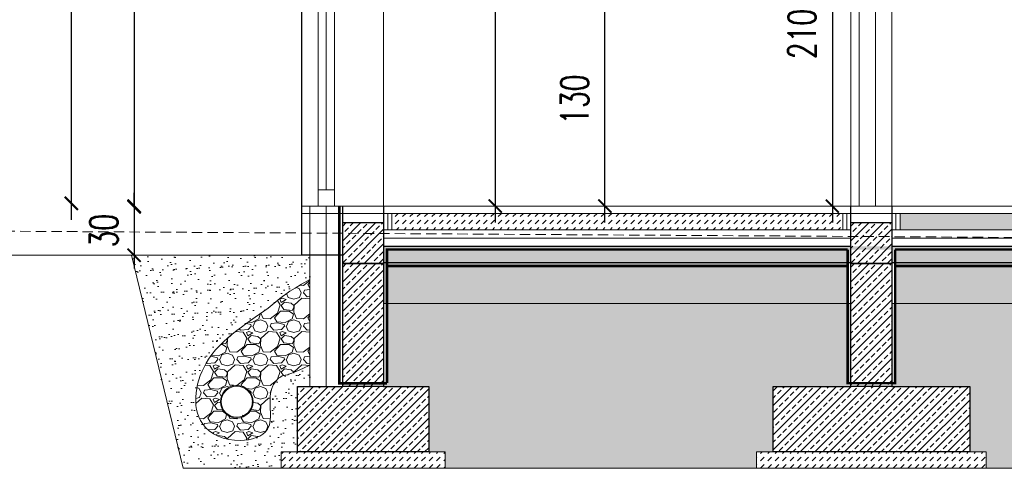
# Model space of a CAD drawing. Header units: millimetres. Extents: x -115268 to 140687, y -37779 to 24471.
# Tile 43 of 256: x 44942 to 45543, y -12429 to -12156. Entities that reach past the tile are written whole.
import ezdxf
from ezdxf import colors
from ezdxf.entities.mleader import LeaderData, LeaderLine
from ezdxf.math import Vec2, Vec3

# ---------------------------------------------------------------- set-up
doc = ezdxf.new("R2010")
doc.units = ezdxf.units.MM
doc.header["$PDMODE"] = 2
doc.header["$PDSIZE"] = 1
doc.linetypes.add('DASHED', pattern=[19.05, 12.7, -6.35])
doc.layers.get('0').update_dxf_attribs({"lineweight": 9})
for name, color, linetype, lineweight in [('A stolarka', 4, 'Continuous', 9), ('A_CIENKA', 7, 'Continuous', 9), ('A_HATCH', 8, 'Continuous', 9), ('A_IZOLACJA', 8, 'ZIGZAG', 9), ('A_KONSTRUKCJA', 3, 'Continuous', 25), ('A_PRZERYW', 8, 'DASHED', 9), ('A_WIDOK', 253, 'Continuous', 9)]:
    doc.layers.add(name, color=color, linetype=linetype, lineweight=lineweight)
doc.layers.add('A_WYMIAR', color=253, linetype='Continuous', lineweight=5, transparency=0.2)
doc.styles.add('romans 1-100', font='romans.shx', dxfattribs={"width": 0.7, "height": 17})
doc.linetypes.add('ZIGZAG', pattern='A,0.00254,-5.08,[131,ltypeshp.shx,S=5.08,R=0,X=-5.08,Y=0],-10.16,[131,ltypeshp.shx,S=5.08,R=180,X=5.08,Y=0],-5.08', length=20.32254)
doc.dimstyles.new('___SKALA_1_100', dxfattribs={"dimscale": 10, "dimtxt": 17, "dimasz": 0.8, "dimexe": 2, "dimexo": 2, "dimgap": 1, "dimtad": 1, "dimdec": 4, "dimrnd": 0.5, "dimdsep": 46, "dimtxsty": 'romans 1-100', "dimblk": 'ARCHTICK', "dimcen": 0.1, "dimdle": 1, "dimse1": 1, "dimse2": 1, "dimadec": 0, "dimazin": 0, "dimtfac": 1, "dimtdec": 4, "dimtix": 1, "dimtmove": 0, "dimatfit": 3, "dimldrblk": 'ARCHTICK', "dimfxl": 6, "dimfxlon": 1, "dimtolj": 1, "dimarcsym": 0})
pattern_1 = [(45, (94.7944, -8.652), (0, 4.49012806), [3.175, -3.175])]
pattern_2 = [(82.5, (94.794, -8.652), (-7.147627, 6.6950698), [0, -7.7216, 0, -8.636, 0, -8.255]), (52.5, (94.794, -8.652), (-3.7802186, 16.494657), [0, -4.1656, 0, -6.9596, 0, -2.667]), (12.5, (90.376, -13.07), (11.1659965, 11.2066462), [0, -2.54, 0, -9.144, 0, -11.938]), (2.5, (90.376, -13.07), (7.645622, 13.9510156), [0, -1.27, 0, -5.9944, 0, -6.858])]

# ---------------------------------------------------------------- blocks, each defined once
blk = doc.blocks.new('_ArchTick')
at = {"color": 0, "linetype": 'ByBlock', "const_width": 0.15}
blk.add_lwpolyline([(-0.5, -0.5), (0.5, 0.5)], dxfattribs=at)
blk = doc.blocks.new('*D2067')
at = {"layer": 'A_WIDOK', "color": 0, "lineweight": -2, "transparency": 16777216}
blk.add_line((44973.63, -11625.59), (44973.63, -12277.58), dxfattribs=at)
at = {"layer": 'Defpoints', "color": 0, "transparency": 16777216}
for p in [(45255.03, -11635.59), (44973.63, -12267.58), (45255.03, -12267.58)]:
    blk.add_point(p, dxfattribs=at)
at = {"layer": 'A_WIDOK', "color": 0, "lineweight": -2, "transparency": 16777216, "xscale": 8, "yscale": 8, "zscale": 8}
for p, rotation in [((44973.63, -11635.59), 90), ((44973.63, -12267.58), 270)]:
    blk.add_blockref('_ArchTick', p, dxfattribs=dict(at, rotation=rotation))
at = {"layer": 'A_WIDOK', "color": 0, "transparency": 16777216, "insert": (44955.13, -11951.59), "char_height": 17, "attachment_point": 5, "rotation": 90, "style": 'romans 1-100'}
blk.add_mtext('\\A1;632', dxfattribs=at)
blk = doc.blocks.new('*D2068')
at = {"layer": 'A_WIDOK', "color": 0, "lineweight": -2, "transparency": 16777216}
blk.add_line((45011.97, -11809.78), (45011.97, -12279.77), dxfattribs=at)
at = {"layer": 'Defpoints', "color": 0, "transparency": 16777216}
for p in [(45309.17, -11819.78), (45011.97, -12269.77), (45261.54, -12269.77)]:
    blk.add_point(p, dxfattribs=at)
at = {"layer": 'A_WIDOK', "color": 0, "lineweight": -2, "transparency": 16777216, "xscale": 8, "yscale": 8, "zscale": 8}
for p, rotation in [((45011.97, -11819.78), 90), ((45011.97, -12269.77), 270)]:
    blk.add_blockref('_ArchTick', p, dxfattribs=dict(at, rotation=rotation))
at = {"layer": 'A_WIDOK', "color": 0, "transparency": 16777216, "insert": (44993.47, -12044.77), "char_height": 17, "attachment_point": 5, "rotation": 90, "style": 'romans 1-100'}
blk.add_mtext('\\A1;450', dxfattribs=at)
blk = doc.blocks.new('_Dot')
at = {"color": 0, "linetype": 'ByBlock', "lineweight": -2}
blk.add_line((-0.5, 0), (-1, 0), dxfattribs=at)
at = {"color": 0, "linetype": 'ByBlock', "const_width": 0.5}
blk.add_lwpolyline([(-0.25, 0, 1), (0.25, 0, 1)], format="xyb", close=True, dxfattribs=at)
blk = doc.blocks.new('*D2036')
at = {"layer": 'A_WYMIAR', "color": 0, "lineweight": -2, "transparency": 16777216}
blk.add_line((45437.87, -12049.27), (45437.87, -12279.27), dxfattribs=at)
at = {"layer": 'Defpoints', "color": 0, "transparency": 16777216}
for p in [(45454.17, -12059.27), (45437.87, -12269.27), (45454.17, -12269.27)]:
    blk.add_point(p, dxfattribs=at)
at = {"layer": 'A_WYMIAR', "color": 0, "lineweight": -2, "transparency": 16777216, "xscale": 8, "yscale": 8, "zscale": 8}
for p, rotation in [((45437.87, -12059.27), 90), ((45437.87, -12269.27), 270)]:
    blk.add_blockref('_ArchTick', p, dxfattribs=dict(at, rotation=rotation))
at = {"layer": 'A_WYMIAR', "color": 0, "transparency": 16777216, "insert": (45419.37, -12164.27), "char_height": 17, "attachment_point": 5, "rotation": 90, "style": 'romans 1-100'}
blk.add_mtext('\\A1;210', dxfattribs=at)
blk = doc.blocks.new('*D2039')
at = {"layer": 'A_WYMIAR', "color": 0, "lineweight": -2, "transparency": 16777216}
blk.add_line((45299.17, -12279.27), (45299.17, -12129.27), dxfattribs=at)
at = {"layer": 'Defpoints', "color": 0, "transparency": 16777216}
for p in [(45299.17, -12139.27), (45318.94, -12139.27), (45318.94, -12269.27)]:
    blk.add_point(p, dxfattribs=at)
at = {"layer": 'A_WYMIAR', "color": 0, "lineweight": -2, "transparency": 16777216, "xscale": 8, "yscale": 8, "zscale": 8}
for p, rotation in [((45299.17, -12139.27), 90), ((45299.17, -12269.27), 270)]:
    blk.add_blockref('_ArchTick', p, dxfattribs=dict(at, rotation=rotation))
at = {"layer": 'A_WYMIAR', "color": 0, "transparency": 16777216, "insert": (45280.67, -12204.27), "char_height": 17, "attachment_point": 5, "rotation": 90, "style": 'romans 1-100'}
blk.add_mtext('\\A1;130', dxfattribs=at)
blk = doc.blocks.new('*D2047')
at = {"layer": 'A_WYMIAR', "color": 0, "lineweight": -2, "transparency": 16777216}
for p, q in [((45011.97, -12269.27), (45011.97, -12261.27)), ((45011.97, -12269.27), (45011.97, -12299.27)), ((45011.97, -12299.27), (45011.97, -12307.27))]:
    blk.add_line(p, q, dxfattribs=at)
at = {"layer": 'Defpoints', "color": 0, "transparency": 16777216}
for p in [(45114.17, -12269.27), (45011.97, -12299.27), (45114.17, -12299.27)]:
    blk.add_point(p, dxfattribs=at)
at = {"layer": 'A_WYMIAR', "color": 0, "lineweight": -2, "transparency": 16777216, "xscale": 8, "yscale": 8, "zscale": 8}
for p, rotation in [((45011.97, -12269.27), 270), ((45011.97, -12299.27), 90)]:
    blk.add_blockref('_ArchTick', p, dxfattribs=dict(at, rotation=rotation))
at = {"layer": 'A_WYMIAR', "color": 0, "transparency": 16777216, "insert": (44993.47, -12284.27), "char_height": 17, "attachment_point": 5, "rotation": 90, "style": 'romans 1-100'}
blk.add_mtext('\\A1;30', dxfattribs=at)
blk = doc.blocks.new('*D2062')
at = {"layer": 'A_WYMIAR', "color": 0, "lineweight": -2, "ltscale": 0.5, "transparency": 16777216}
blk.add_line((45232.19, -11818.78), (45232.19, -12279.27), dxfattribs=at)
at = {"layer": 'Defpoints', "color": 0, "ltscale": 0.5, "transparency": 16777216}
for p in [(45309.17, -11828.78), (45232.19, -12269.27), (45309.17, -12269.27)]:
    blk.add_point(p, dxfattribs=at)
at = {"layer": 'A_WYMIAR', "color": 0, "lineweight": -2, "ltscale": 0.5, "transparency": 16777216, "xscale": 8, "yscale": 8, "zscale": 8}
for p, rotation in [((45232.19, -11828.78), 90), ((45232.19, -12269.27), 270)]:
    blk.add_blockref('_ArchTick', p, dxfattribs=dict(at, rotation=rotation))
at = {"layer": 'A_WYMIAR', "color": 0, "ltscale": 0.5, "transparency": 16777216, "insert": (45213.69, -12049.02), "char_height": 17, "attachment_point": 5, "rotation": 90, "style": 'romans 1-100'}
blk.add_mtext('\\A1;440.5', dxfattribs=at)

msp = doc.modelspace()

# ---------------------------------------------------------------- hatches: boundary and pattern name
at = {"layer": 'A_CIENKA', "true_color": 0x636466}
h = msp.add_hatch(dxfattribs=at)
h.set_pattern_fill('GRAVEL', color=251, scale=0.8)
h.set_pattern_definition([(228.0127875, (-16746.2753, 10830.3986), (-162.560000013, -182.87999999), [2.7337715, -270.643869]), (184.969741, (-16748.1041, 10828.3666), (243.839999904, 20.320001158), [4.691238, -464.432391]), (132.510447, (-16752.7777, 10827.9602), (203.200000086, -223.519999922), [3.307852, -327.4777824]), (267.273689, (-16760.7025, 10822.8802), (20.320000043, 406.399999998), [4.272036, -422.9314994]), (292.8336542, (-16760.9057, 10818.613), (-101.600000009, 243.839999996), [4.1890696, -414.718462]), (357.273689, (-16759.2801, 10814.7522), (-406.399999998, 20.320000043), [4.272036, -422.9314994]), (37.6942405, (-16755.0129, 10814.549), (-264.159999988, -203.200000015), [5.649549, -559.3049225]), (72.2553284, (-16750.5425, 10818.0034), (142.240000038, 447.039999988), [5.333756, -528.042053]), (121.4295656, (-16748.9169, 10823.0834), (-162.560000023, 264.159999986), [4.286504, -424.3643656]), (175.2363583, (-16751.1521, 10826.741), (223.519999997, -20.320000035), [4.893706, -239.7914956]), (222.3974378, (-16756.0289, 10827.1474), (-243.839999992, -223.5200000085), [6.3286234, -626.53418]), (138.8140748, (-16740.5857, 10822.677), (-142.23999999, 121.92000001), [2.1600363, -213.8445266]), (171.4692344, (-16742.2113, 10824.0994), (264.160000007, -40.639999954), [4.109456, -406.837112]), (225, (-16746.275, 10824.709), (-5e-15, -20.32), [2.873675, -25.863145]), (203.1985905, (-16747.6977, 10827.1474), (101.6, 40.63999999), [1.5475306, -153.204979]), (291.8014095, (-16749.12, 10826.5378), (-20.32, 60.96), [2.188525, -107.238024]), (30.9637565, (-16748.3073, 10824.5058), (60.96, 40.64), [3.554557, -114.930385]), (161.565051, (-16745.259, 10826.3346), (40.64, -20.32), [2.570297, -61.687185]), (16.3895403, (-16760.9057, 10826.5378), (203.2, 60.96), [3.600704, -356.4706134]), (70.346176, (-16757.4513, 10827.5538), (-81.280000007, -223.519999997), [3.0207915, -299.0577254]), (293.1985905, (-16745.2593, 10830.3986), (-40.63999999, 101.6), [3.095041, -151.657469]), (343.6104597, (-16744.0401, 10827.5538), (-203.200000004, 60.959999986), [3.600704, -356.4706134]), (339.4439548, (-16760.9057, 10813.9394), (-101.6, 40.64), [3.4722816, -170.1418745]), (294.7751406, (-16757.6545, 10812.7202), (-101.60000012, 223.519999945), [2.909377, -288.028747]), (66.8014095, (-16745.056, 10810.0786), (40.63999999, 101.6), [3.095041, -151.657469]), (17.3540246, (-16743.8369, 10812.9234), (-264.159999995, -81.280000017), [3.406262, -337.219008]), (69.4439548, (-16755.013, 10810.0786), (-40.64, -101.6), [1.736141, -171.8780153]), (101.3099325, (-16746.2753, 10810.0786), (-20.32, 81.28), [1.036117, -102.57596]), (165.9637565, (-16746.4785, 10811.0946), (60.96, -20.32), [4.1890696, -79.592437]), (186.009006, (-16750.5425, 10812.1106), (203.199999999, 20.32000001), [3.882136, -384.330919]), (303.690068, (-16748.3073, 10822.677), (-20.32, 40.64), [2.930591, -70.334211]), (353.1572266, (-16746.6817, 10820.2386), (345.440000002, -40.639999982), [5.116454, -506.5280725]), (60.945396, (-16741.6017, 10819.629), (-81.28, -142.24), [2.092066, -207.1151385]), (90, (-16740.586, 10821.458), (-20.32, 20.32), [1.2192, -19.1008]), (120.2564372, (-16750.9489, 10812.7202), (81.27999999, -142.240000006), [2.8229357, -279.471526]), (48.0127875, (-16752.3713, 10815.1586), (162.560000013, 182.879999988), [5.467543, -267.9100976]), (0, (-16748.714, 10819.223), (20.32, 20.32), [5.2832, -15.0368]), (325.3048465, (-16743.4305, 10819.2226), (203.200000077, -142.23999989), [3.2128765, -318.074534]), (254.054604, (-16740.789, 10817.3938), (-20.32, -81.28), [2.9586326, -144.9732003]), (207.6459754, (-16741.6017, 10814.549), (-386.080000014, -203.199999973), [4.817161, -476.8997154]), (175.4260787, (-16745.8689, 10812.3138), (-264.16, 20.32), [5.0962357, -504.5267716])])
h.paths.add_polyline_path([(45447.16536, -12303.76834), (45164.16536, -12303.76834), (45164.16536, -12328.76834), (45447.16536, -12328.76834)])
h.paths.add_polyline_path([(46027.16536, -12328.76834), (46027.16536, -12303.76834), (45476.16536, -12303.76834), (45476.16536, -12328.76834)])
h.paths.add_polyline_path([(46739.16536, -12304.26834), (46739.16536, -12328.76834), (47394.16536, -12328.76834), (47394.16536, -12303.76834), (46052.16536, -12303.76834), (46052.16536, -12328.76834), (46714.16536, -12328.76834), (46714.16536, -12304.26834)])
h = msp.add_hatch(dxfattribs=at)
h.set_pattern_fill('GRAVEL', color=251, scale=0.8)
h.set_pattern_definition([(228.0127875, (-124141.8133, 194636.8803), (-162.560000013, -182.879999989), [2.7337715, -270.6438691]), (184.969741, (-124143.6421, 194634.8483), (243.8399999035, 20.3200011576), [4.6912378, -464.4323911]), (132.5104471, (-124148.3157, 194634.4419), (203.200000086, -223.519999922), [3.3078522, -327.4777824]), (267.273689, (-124156.2405, 194629.3619), (20.3200000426, 406.399999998), [4.2720362, -422.9314994]), (292.8336542, (-124156.4437, 194625.0947), (-101.6000000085, 243.8399999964), [4.1890696, -414.718462]), (357.273689, (-124154.8181, 194621.2339), (-406.399999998, 20.3200000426), [4.2720362, -422.9314994]), (37.69424047, (-124150.5509, 194621.0307), (-264.1599999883, -203.2000000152), [5.6495493, -559.3049225]), (72.25532837, (-124146.0805, 194624.4851), (142.2400000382, 447.0399999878), [5.3337562, -528.0420528]), (121.4295656, (-124144.4549, 194629.5651), (-162.560000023, 264.1599999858), [4.286504, -424.3643656]), (175.2363583, (-124146.6901, 194633.2227), (223.519999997, -20.320000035), [4.8937062, -239.7914956]), (222.3974378, (-124151.56693, 194633.6291), (-243.8399999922, -223.5200000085), [6.3286234, -626.5341801]), (138.8140748, (-124136.1237, 194629.1587), (-142.239999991, 121.92000001), [2.1600363, -213.8445266]), (171.4692344, (-124137.7493, 194630.5811), (264.160000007, -40.639999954), [4.1094558, -406.837112]), (225, (-124141.813, 194631.19), (-5e-15, -20.32), [2.8736747, -25.8631449]), (203.1985905, (-124143.2357, 194633.629), (101.600000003, 40.639999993), [1.5475306, -153.204979]), (291.8014095, (-124144.658, 194633.0195), (-20.320000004, 60.96), [2.188525, -107.2380239]), (30.9637565, (-124143.8453, 194630.9875), (60.96, 40.64), [3.5545573, -114.9303852]), (161.5650512, (-124140.7973, 194632.816), (40.64, -20.32), [2.5702971, -61.687185]), (16.38954033, (-124156.4437, 194633.0195), (203.2, 60.96), [3.600704, -356.4706134]), (70.34617594, (-124152.9893, 194634.0355), (-81.2800000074, -223.5199999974), [3.0207915, -299.0577254]), (293.1985905, (-124140.7973, 194636.8803), (-40.639999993, 101.600000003), [3.0950408, -151.6574687]), (343.61045967, (-124139.5781, 194634.0355), (-203.2000000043, 60.959999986), [3.600704, -356.4706134]), (339.4439548, (-124156.4437, 194620.421), (-101.6, 40.64), [3.4722816, -170.1418745]), (294.7751406, (-124153.1925, 194619.2019), (-101.600000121, 223.519999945), [2.909377, -288.028747]), (66.8014095, (-124140.594, 194616.5603), (40.639999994, 101.600000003), [3.0950408, -151.6574687]), (17.35402464, (-124139.3749, 194619.4051), (-264.159999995, -81.280000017), [3.4062619, -337.2190078]), (69.4439548, (-124150.551, 194616.5603), (-40.64, -101.6), [1.7361408, -171.8780153]), (101.3099325, (-124141.8133, 194616.5603), (-20.32, 81.28), [1.0361168, -102.5759597]), (165.9637565, (-124142.0165, 194617.5763), (60.96, -20.32), [4.1890696, -79.5924367]), (186.00900596, (-124146.0805, 194618.5923), (203.199999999, 20.3200000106), [3.882136, -384.3309189]), (303.6900675, (-124143.8453, 194629.1587), (-20.32, 40.64), [2.930591, -70.3342109]), (353.1572266, (-124142.2197, 194626.7203), (345.4400000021, -40.639999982), [5.1164541, -506.5280725]), (60.9453959, (-124137.1397, 194626.1107), (-81.280000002, -142.239999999), [2.0920659, -207.1151385]), (90, (-124136.124, 194627.94), (-20.32, 20.32), [1.2192, -19.1008]), (120.25643716, (-124146.487, 194619.2019), (81.27999999, -142.240000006), [2.8229357, -279.4715262]), (48.0127875, (-124147.9093, 194621.6403), (162.560000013, 182.879999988), [5.467543, -267.9100976]), (360, (-124144.252, 194625.704), (20.32, 20.32), [5.2832, -15.0368]), (325.3048465, (-124138.9685, 194625.7043), (203.200000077, -142.23999989), [3.2128765, -318.0745338]), (254.0546041, (-124136.327, 194623.8755), (-20.32, -81.28), [2.9586326, -144.9732003]), (207.64597536, (-124137.1397, 194621.0307), (-386.0800000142, -203.199999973), [4.8171608, -476.8997154]), (175.42607874, (-124141.4069, 194618.7955), (-264.16, 20.32), [5.0962357, -504.5267716])])
edge = h.paths.add_edge_path(flags=16)
edge.add_arc((45074.26984, -12388.41536), 10, -180, 180, ccw=False)
edge = h.paths.add_edge_path(flags=16)
edge.add_arc((45074.26984, -12388.41536), 9.5, -180, 180, ccw=False)
edge = h.paths.add_edge_path()
edge.add_arc((45074.56836, -12388.63367), 10, 0, 360)
h.paths.add_polyline_path([(45098.96004, -12327.2586), (45098.77795, -12327.4138), (45098.64114, -12327.5333), (45097.79199, -12328.2514), (45096.91896, -12328.96758), (45096.02335, -12329.6824), (45095.10648, -12330.39643), (45094.16965, -12331.11026), (45093.21417, -12331.82445), (45092.24136, -12332.53956), (45091.25251, -12333.25619), (45090.24894, -12333.97488), (45089.23196, -12334.69623), (45088.20287, -12335.42079), (45087.16298, -12336.14914), (45086.11361, -12336.88186), (45085.05606, -12337.61951), (45083.99164, -12338.36266), (45082.92166, -12339.11189), (45081.84743, -12339.86778), (45080.77025, -12340.63088), (45079.69145, -12341.40177), (45078.61231, -12342.18103), (45077.53416, -12342.96923), (45076.4583, -12343.76693), (45075.38604, -12344.57471), (45074.31869, -12345.39314), (45073.25756, -12346.2228), (45072.20396, -12347.06425), (45071.1592, -12347.91807), (45070.12457, -12348.78482), (45069.10141, -12349.66509), (45068.091, -12350.55943), (45067.09467, -12351.46843), (45066.11371, -12352.39266), (45065.14945, -12353.33268), (45064.20318, -12354.28907), (45063.27622, -12355.2624), (45062.36988, -12356.25324), (45061.48546, -12357.26216), (45060.62427, -12358.28974), (45059.78762, -12359.33655), (45058.97683, -12360.40315), (45058.19319, -12361.49013), (45057.43802, -12362.59805), (45056.71253, -12363.72713), (45056.01751, -12364.87614), (45055.35362, -12366.04343), (45054.72153, -12367.22736), (45054.12193, -12368.42629), (45053.55547, -12369.63858), (45053.02285, -12370.86259), (45052.52471, -12372.09667), (45052.06175, -12373.3392), (45051.63463, -12374.58852), (45051.24402, -12375.84301), (45050.8906, -12377.10101), (45050.57503, -12378.36088), (45050.298, -12379.621), (45050.06017, -12380.87971), (45049.86221, -12382.13538), (45049.7048, -12383.38636), (45049.58861, -12384.63102), (45049.51431, -12385.86772), (45049.48257, -12387.09481), (45049.49407, -12388.31065), (45049.54948, -12389.51361), (45049.64947, -12390.70205), (45049.79471, -12391.87432), (45049.98588, -12393.02878), (45050.22364, -12394.16379), (45050.50867, -12395.27772), (45050.90714, -12396.58355), (45050.98641, -12396.81749), (45051.28134, -12397.59889), (45051.60224, -12398.366), (45051.94952, -12399.11817), (45052.3236, -12399.85475), (45052.72491, -12400.57506), (45053.15384, -12401.27847), (45053.61083, -12401.9643), (45054.09615, -12402.63193), (45054.60935, -12403.28092), (45055.14979, -12403.91086), (45055.71683, -12404.52136), (45056.30981, -12405.11201), (45056.92808, -12405.68241), (45057.57101, -12406.23216), (45058.23792, -12406.76087), (45058.92819, -12407.26813), (45059.64116, -12407.75354), (45060.37618, -12408.2167), (45061.13261, -12408.65721), (45061.90979, -12409.07468), (45062.70708, -12409.4687), (45063.52382, -12409.83887), (45064.35938, -12410.18479), (45065.21309, -12410.50606), (45066.08432, -12410.80229), (45066.97241, -12411.07306), (45067.87672, -12411.31799), (45068.7966, -12411.53666), (45069.73139, -12411.72869), (45070.68045, -12411.89367), (45071.64314, -12412.0312), (45072.61879, -12412.14088), (45073.60677, -12412.2223), (45074.60643, -12412.27508), (45075.61711, -12412.29881), (45076.63818, -12412.29309), (45077.66865, -12412.25749), (45078.7053, -12412.19135), (45079.74392, -12412.09395), (45080.7803, -12411.96452), (45081.81023, -12411.80234), (45082.82949, -12411.60665), (45083.83387, -12411.37671), (45084.81916, -12411.11179), (45085.78114, -12410.81112), (45086.71561, -12410.47398), (45087.61835, -12410.09962), (45088.48515, -12409.68728), (45089.3118, -12409.23624), (45090.09408, -12408.74575), (45090.82778, -12408.21506), (45091.5087, -12407.64343), (45092.13261, -12407.03011), (45092.6953, -12406.37437), (45093.19257, -12405.67545), (45093.62069, -12404.93291), (45093.9815, -12404.14945), (45094.28027, -12403.32977), (45094.52231, -12402.47858), (45094.71294, -12401.60061), (45094.8575, -12400.70057), (45094.96129, -12399.78318), (45095.02964, -12398.85317), (45095.06787, -12397.91524), (45095.08131, -12396.97412), (45095.07527, -12396.03453), (45095.05507, -12395.10119), (45095.02604, -12394.17881), (45094.99349, -12393.27211), (45094.96197, -12392.3848), (45094.93344, -12391.5172), (45094.90933, -12390.66895), (45094.89106, -12389.83968), (45094.88006, -12389.02904), (45094.87778, -12388.23667), (45094.88563, -12387.4622), (45094.90505, -12386.70527), (45094.93747, -12385.96551), (45094.98432, -12385.24257), (45095.04702, -12384.53608), (45095.12701, -12383.84569), (45095.22573, -12383.17102), (45095.34459, -12382.51172), (45095.48503, -12381.86743), (45095.64848, -12381.23777), (45095.83637, -12380.6224), (45096.05013, -12380.02095), (45096.29119, -12379.43305), (45096.56095, -12378.85836), (45096.85908, -12378.29737), (45096.90921, -12378.20899), (45096.95998, -12378.12101), (45097.01136, -12378.03345), (45097.06334, -12377.94631), (45097.11591, -12377.85961), (45097.16905, -12377.77334), (45097.22276, -12377.68752), (45097.277, -12377.60216), (45097.33178, -12377.51726), (45097.38707, -12377.43283), (45097.44287, -12377.34888), (45097.49915, -12377.26542), (45097.55591, -12377.18246), (45097.61313, -12377.1), (45097.67079, -12377.01805), (45097.72889, -12376.93663), (45097.7874, -12376.85573), (45097.84631, -12376.77537), (45097.90561, -12376.69556), (45097.96529, -12376.6163), (45098.02533, -12376.5376), (45098.08571, -12376.45947), (45098.14642, -12376.38192), (45098.20745, -12376.30495), (45098.26879, -12376.22858), (45098.33041, -12376.15282), (45098.39231, -12376.07766), (45098.45447, -12376.00312), (45098.51688, -12375.92921), (45098.57952, -12375.85593), (45098.64237, -12375.7833), (45098.70543, -12375.71132), (45098.76868, -12375.64), (45098.83211, -12375.56934), (45098.8957, -12375.49936), (45098.95943, -12375.43007), (45099.0233, -12375.36147), (45099.08728, -12375.29357), (45099.15137, -12375.22637), (45099.21555, -12375.1599), (45099.2798, -12375.09415), (45099.34412, -12375.02913), (45099.40849, -12374.96485), (45099.47288, -12374.90133), (45099.5373, -12374.83856), (45099.60172, -12374.77655), (45099.66613, -12374.71532), (45099.73052, -12374.65487), (45099.79487, -12374.59521), (45099.85917, -12374.53635), (45099.92341, -12374.4783), (45099.98756, -12374.42106), (45100.05162, -12374.36465), (45100.11557, -12374.30906), (45100.17939, -12374.25432), (45100.24308, -12374.20042), (45100.30662, -12374.14738), (45100.36999, -12374.0952), (45100.43319, -12374.04389), (45100.49618, -12373.99346), (45100.55897, -12373.94392), (45100.62154, -12373.89528), (45100.68387, -12373.84754), (45100.74595, -12373.80071), (45100.80777, -12373.75481), (45100.8693, -12373.70983), (45100.93054, -12373.66579), (45100.99148, -12373.6227), (45101.05209, -12373.58056), (45101.11237, -12373.53938), (45101.17229, -12373.49917), (45101.23185, -12373.45994), (45101.29104, -12373.42169), (45101.34983, -12373.38444), (45101.40821, -12373.34819), (45101.46619, -12373.31293), (45101.5238, -12373.27865), (45101.58105, -12373.24533), (45101.63796, -12373.21294), (45101.69455, -12373.18147), (45101.75085, -12373.1509), (45101.80687, -12373.12122), (45101.86263, -12373.0924), (45101.91815, -12373.06442), (45101.97346, -12373.03728), (45102.02857, -12373.01094), (45102.0835, -12372.98539), (45102.13828, -12372.96062), (45102.19293, -12372.9366), (45102.24745, -12372.91331), (45102.30189, -12372.89075), (45102.35624, -12372.86888), (45102.41055, -12372.84769), (45102.46482, -12372.82716), (45102.51907, -12372.80728), (45102.57334, -12372.78803), (45102.62762, -12372.76938), (45102.68196, -12372.75131), (45102.73636, -12372.73382), (45102.79085, -12372.71688), (45102.84545, -12372.70048), (45102.90017, -12372.68459), (45102.95504, -12372.66919), (45103.01008, -12372.65428), (45103.06531, -12372.63982), (45103.12075, -12372.62581), (45103.17642, -12372.61221), (45103.23233, -12372.59903), (45103.28852, -12372.58623), (45103.34499, -12372.57379), (45103.40178, -12372.56171), (45103.4589, -12372.54996), (45103.51636, -12372.53852), (45103.5742, -12372.52737), (45103.63243, -12372.5165), (45103.69107, -12372.50589), (45103.75014, -12372.49552), (45103.80966, -12372.48536), (45103.86965, -12372.47541), (45103.93014, -12372.46565), (45103.99114, -12372.45605), (45104.05267, -12372.44659), (45104.11476, -12372.43727), (45104.17742, -12372.42806), (45104.24067, -12372.41893), (45104.30453, -12372.40988), (45104.36903, -12372.40089), (45104.43419, -12372.39193), (45104.50002, -12372.383), (45104.56654, -12372.37406), (45104.63378, -12372.3651), (45104.70175, -12372.35611), (45104.77048, -12372.34706), (45104.83999, -12372.33794), (45104.91029, -12372.32873), (45104.98141, -12372.3194), (45105.05336, -12372.30995), (45105.12617, -12372.30035), (45105.19986, -12372.29059), (45105.27445, -12372.28064), (45105.34994, -12372.27048), (45105.42631, -12372.26008), (45105.50353, -12372.24941), (45105.58159, -12372.23842), (45105.66044, -12372.22708), (45105.74007, -12372.21536), (45105.82044, -12372.20321), (45105.90153, -12372.19061), (45105.98332, -12372.17752), (45106.06578, -12372.1639), (45106.14887, -12372.14971), (45106.23258, -12372.13493), (45106.31687, -12372.11951), (45106.40172, -12372.10341), (45106.48711, -12372.08661), (45119.16536, -12367.71946), (45119.16536, -12314.04922), (45114.88191, -12316.44146), (45111.31248, -12318.51714), (45108.36945, -12320.31289), (45105.96523, -12321.8653), (45104.01221, -12323.21098), (45102.42278, -12324.38654), (45101.10935, -12325.42859), (45099.9843, -12326.37374)])
at = {"layer": 'A_HATCH', "transparency": 33554687}
h = msp.add_hatch(dxfattribs=at)
h.set_pattern_fill('DASH', color=256, angle=45)
h.set_pattern_definition(pattern_1)
h.paths.add_polyline_path([(45454.16536, -12293.76834), (45164.16536, -12293.76834), (45164.16536, -12303.76834), (45166.16536, -12303.76834), (45166.16536, -12295.76834), (45454.16536, -12295.76834)])
h.paths.add_polyline_path([(45562.90669, -12293.76834), (45454.16536, -12293.76834), (45454.16536, -12295.76834), (45562.90669, -12295.76834)])
h.paths.add_polyline_path([(45474.16536, -12295.76834), (45474.16536, -12303.76834), (45562.90669, -12303.76834), (45562.90669, -12295.76834)])
h.paths.add_polyline_path([(45479.16536, -12273.76834), (45479.16536, -12283.76834), (45562.90669, -12283.76834), (45562.90669, -12273.76834)])
h.paths.add_polyline_path([(45484.16536, -12283.76834), (45479.16536, -12273.76834)], flags=16)
h.paths.add_polyline_path([(45449.16536, -12303.76834), (45449.16536, -12295.76834), (45166.16536, -12295.76834), (45166.16536, -12303.76834)])
h.paths.add_polyline_path([(46027.16536, -12303.76834), (46027.16536, -12293.9539), (45562.90669, -12295.76834), (45562.90669, -12303.76834)])
h.paths.add_polyline_path([(46022.16536, -12283.76834), (46022.16536, -12273.76834), (45562.90669, -12273.76834), (45562.90669, -12283.76834)])
h.paths.add_polyline_path([(46739.16536, -12293.76834), (46739.16536, -12303.76834), (47389.16536, -12303.76834), (47389.16536, -12293.76834)])
h.paths.add_polyline_path([(46714.16536, -12303.76834), (46714.16536, -12293.76834), (46074.64499, -12293.76834), (46052.16536, -12293.8562), (46052.16536, -12303.76834)])
h.paths.add_polyline_path([(46709.16536, -12283.76834), (46709.16536, -12273.76834), (46421.37605, -12273.76834), (46421.37605, -12280.34404), (46417.10377, -12273.76834), (46057.16536, -12273.76834), (46057.16536, -12283.76834)])
h.paths.add_polyline_path([(46744.16536, -12273.76834), (46744.16536, -12283.76834), (47384.16536, -12283.76834), (47384.16536, -12273.76834)])
h = msp.add_hatch(dxfattribs=at)
h.set_pattern_fill('DASH', color=256, angle=45)
h.set_pattern_definition(pattern_1)
h.paths.add_polyline_path([(45444.16536, -12273.76834), (45169.16536, -12273.76834), (45169.16536, -12283.76834), (45444.16536, -12283.76834)])
h = msp.add_hatch(dxfattribs=at)
h.set_pattern_fill('ANSI33', color=256)
h.set_pattern_definition([(45, (7e-10, -629.4885), (-4.4901281, 4.4901281), []), (45, (4.49, -629.4885), (-4.4901281, 4.4901281), [3.175, -1.5875])])
h.paths.add_polyline_path([(45164.16536, -12279.26834), (45139.16536, -12279.26834), (45139.16536, -12304.26834), (45164.16536, -12304.26834)])
h = msp.add_hatch(dxfattribs=at)
h.set_pattern_fill('ANSI33', color=256)
h.set_pattern_definition([(45, (310, -629.4885), (-4.4901281, 4.4901281), []), (45, (314.49, -629.4885), (-4.4901281, 4.4901281), [3.175, -1.5875])])
h.paths.add_polyline_path([(45474.16536, -12279.26834), (45449.16536, -12279.26834), (45449.16536, -12304.26834), (45474.16536, -12304.26834)])
h = msp.add_hatch(dxfattribs=at)
h.set_pattern_fill('AR-SAND', color=256, scale=0.2, angle=45)
h.set_pattern_definition(pattern_2)
h.paths.add_polyline_path([(45101.66536, -12429.26834), (45101.66536, -12419.26834), (45111.66536, -12419.26834), (45111.66536, -12379.26834), (45119.16536, -12379.26834), (45119.16536, -12366.36457), (45109.38441, -12370.65704), (45105.88188, -12372.10642), (45105.17369, -12372.29406), (45104.78041, -12372.34576), (45104.41071, -12372.39515), (45104.06122, -12372.4453), (45103.72855, -12372.49927), (45103.40935, -12372.56013), (45103.10022, -12372.63094), (45102.79781, -12372.71476), (45102.49872, -12372.81467), (45102.19959, -12372.93371), (45101.89705, -12373.07497), (45101.58772, -12373.24149), (45101.26825, -12373.43633), (45100.93736, -12373.66094), (45100.5971, -12373.9142), (45100.24984, -12374.19474), (45099.89795, -12374.50122), (45099.5438, -12374.83226), (45099.18975, -12375.18652), (45098.83818, -12375.56263), (45098.49145, -12375.95922), (45098.15192, -12376.37495), (45097.82197, -12376.80845), (45097.50396, -12377.25836), (45097.20026, -12377.72332), (45096.91323, -12378.20197), (45096.64526, -12378.69296), (45096.39867, -12379.19492), (45096.17465, -12379.70709), (45095.97238, -12380.22962), (45095.79089, -12380.76277), (45095.62921, -12381.30677), (45095.48635, -12381.86187), (45095.36135, -12382.42833), (45095.25322, -12383.00638), (45095.16099, -12383.59628), (45095.08368, -12384.19828), (45095.02032, -12384.81261), (45094.96993, -12385.43954), (45094.93152, -12386.0793), (45094.90414, -12386.73214), (45094.88679, -12387.39831), (45094.87851, -12388.07806), (45094.87831, -12388.77163), (45094.88522, -12389.47927), (45094.89826, -12390.20124), (45094.91646, -12390.93777), (45094.93884, -12391.68911), (45094.96442, -12392.45551), (45094.99223, -12393.23722), (45095.02098, -12394.03409), (45095.04767, -12394.8437), (45095.06864, -12395.66282), (45095.08028, -12396.48825), (45095.07895, -12397.31675), (45095.06102, -12398.1451), (45095.02285, -12398.97008), (45094.9608, -12399.78847), (45094.87125, -12400.59705), (45094.75057, -12401.39259), (45094.59511, -12402.17187), (45094.40125, -12402.93167), (45094.16535, -12403.66877), (45093.88377, -12404.37995), (45093.5529, -12405.06197), (45093.16916, -12405.71168), (45092.7318, -12406.32748), (45092.24349, -12406.90977), (45091.70709, -12407.45905), (45091.12548, -12407.97582), (45090.50154, -12408.46061), (45089.83815, -12408.91391), (45089.13817, -12409.33624), (45088.4045, -12409.72809), (45087.64, -12410.08999), (45086.84756, -12410.42243), (45086.03004, -12410.72592), (45085.19032, -12411.00098), (45084.33128, -12411.2481), (45083.4558, -12411.4678), (45082.56675, -12411.66059), (45081.66701, -12411.82697), (45080.75946, -12411.96745), (45079.84697, -12412.08254), (45078.93241, -12412.17275), (45078.01867, -12412.23858), (45077.10861, -12412.28054), (45076.20499, -12412.29913), (45075.30912, -12412.2947), (45074.42144, -12412.26753), (45073.54241, -12412.21789), (45072.67247, -12412.14606), (45071.81205, -12412.0523), (45070.9616, -12411.9369), (45070.12157, -12411.80011), (45069.2924, -12411.64223), (45068.47453, -12411.46351), (45067.6684, -12411.26424), (45066.87445, -12411.04469), (45066.09314, -12410.80513), (45065.32489, -12410.54583), (45064.57017, -12410.26706), (45063.82939, -12409.96911), (45063.10302, -12409.65224), (45062.39149, -12409.31672), (45061.69525, -12408.96284), (45061.01473, -12408.59086), (45060.35039, -12408.20105), (45059.70266, -12407.79369), (45059.07199, -12407.36906), (45058.45882, -12406.92742), (45057.86359, -12406.46905), (45057.28674, -12405.99422), (45056.72873, -12405.5032), (45056.18998, -12404.99628), (45055.67095, -12404.47371), (45055.17208, -12403.93578), (45054.69381, -12403.38276), (45054.23658, -12402.81492), (45053.80083, -12402.23254), (45053.38699, -12401.63589), (45052.99512, -12401.02535), (45052.62506, -12400.40137), (45052.2766, -12399.7644), (45051.94958, -12399.11488), (45051.6438, -12398.45328), (45051.35908, -12397.78003), (45051.09524, -12397.09558), (45050.85209, -12396.40039), (45050.62945, -12395.6949), (45050.42714, -12394.97957), (45050.24496, -12394.25484), (45050.08275, -12393.52116), (45049.9403, -12392.77898), (45049.81745, -12392.02875), (45049.714, -12391.27092), (45049.62977, -12390.50593), (45049.56457, -12389.73425), (45049.51823, -12388.95631), (45049.49055, -12388.17257), (45049.48136, -12387.38347), (45049.49047, -12386.58947), (45049.5177, -12385.79101), (45049.56285, -12384.98854), (45049.62576, -12384.18251), (45049.70623, -12383.37338), (45049.80407, -12382.56158), (45049.91912, -12381.74758), (45050.05117, -12380.93181), (45050.20005, -12380.11473), (45050.36557, -12379.29679), (45050.54755, -12378.47844), (45050.74581, -12377.66012), (45050.96016, -12376.84228), (45051.19041, -12376.02538), (45051.43639, -12375.20986), (45051.6979, -12374.39618), (45051.97477, -12373.58477), (45052.26681, -12372.7761), (45052.57384, -12371.9706), (45052.89566, -12371.16874), (45053.23211, -12370.37095), (45053.58299, -12369.57769), (45053.94812, -12368.78941), (45054.32731, -12368.00656), (45054.72039, -12367.22958), (45055.12716, -12366.45892), (45055.54745, -12365.69503), (45055.98106, -12364.93837), (45056.42782, -12364.18939), (45056.88754, -12363.44852), (45057.36004, -12362.71622), (45057.84511, -12361.99288), (45058.34244, -12361.27847), (45058.85167, -12360.57286), (45059.37243, -12359.87586), (45059.90438, -12359.18735), (45060.44715, -12358.50714), (45061.00039, -12357.8351), (45061.56373, -12357.17105), (45062.13683, -12356.51486), (45062.71931, -12355.86635), (45063.31082, -12355.22537), (45063.911, -12354.59177), (45064.5195, -12353.96539), (45065.13596, -12353.34607), (45065.76001, -12352.73366), (45066.3913, -12352.12799), (45067.02947, -12351.52892), (45067.67417, -12350.93629), (45068.32503, -12350.34993), (45068.98169, -12349.7697), (45069.6438, -12349.19544), (45070.311, -12348.62698), (45070.98293, -12348.06418), (45071.65923, -12347.50687), (45072.33955, -12346.95491), (45073.02352, -12346.40813), (45073.71078, -12345.86638), (45074.40099, -12345.32949), (45075.09377, -12344.79732), (45075.78878, -12344.26971), (45076.48565, -12343.7465), (45077.18402, -12343.22754), (45077.88354, -12342.71266), (45078.58384, -12342.20171), (45079.28458, -12341.69454), (45079.98539, -12341.19099), (45080.68591, -12340.69089), (45081.38578, -12340.19411), (45082.08465, -12339.70047), (45082.78215, -12339.20982), (45083.47794, -12338.72201), (45084.17164, -12338.23687), (45084.86291, -12337.75426), (45085.55138, -12337.27402), (45086.2367, -12336.79598), (45086.9185, -12336.32), (45087.59643, -12335.84591), (45088.27013, -12335.37356), (45088.93924, -12334.9028), (45089.60341, -12334.43346), (45090.26227, -12333.96539), (45090.91546, -12333.49843), (45091.56264, -12333.03243), (45092.20343, -12332.56723), (45092.83748, -12332.10267), (45093.46444, -12331.6386), (45094.08394, -12331.17486), (45094.69563, -12330.7113), (45095.29914, -12330.24775), (45095.89412, -12329.78406), (45096.48021, -12329.32007), (45097.05706, -12328.85564), (45097.6243, -12328.39059), (45098.18157, -12327.92478), (45098.72904, -12327.45784), (45099.27459, -12326.98635), (45099.8321, -12326.5045), (45100.41559, -12326.00643), (45101.03909, -12325.48629), (45101.71661, -12324.93821), (45102.46217, -12324.35634), (45103.28982, -12323.73481), (45104.21355, -12323.06776), (45105.24741, -12322.34934), (45106.40541, -12321.57368), (45107.70158, -12320.73493), (45109.14993, -12319.82722), (45110.7645, -12318.84469), (45112.5593, -12317.78149), (45114.54836, -12316.63175), (45116.74571, -12315.38961), (45119.16536, -12314.04922), (45119.16536, -12299.26834), (45010.26722, -12299.26834), (45041.83094, -12429.26834)])
h = msp.add_hatch(dxfattribs=at)
h.set_pattern_fill('ANSI33', color=256)
h.set_pattern_definition([(45, (7e-10, -654.4885), (-4.4901281, 4.4901281), []), (45, (4.49, -654.4885), (-4.4901281, 4.4901281), [3.175, -1.5875])])
h.paths.add_polyline_path([(45164.16536, -12304.26834), (45139.16536, -12304.26834), (45139.16536, -12379.26834), (45164.16536, -12379.26834)])
h = msp.add_hatch(dxfattribs=at)
h.set_pattern_fill('ANSI33', color=256)
h.set_pattern_definition([(45, (310, -654.4885), (-4.4901281, 4.4901281), []), (45, (314.49, -654.4885), (-4.4901281, 4.4901281), [3.175, -1.5875])])
h.paths.add_polyline_path([(45474.16536, -12304.26834), (45449.16536, -12304.26834), (45449.16536, -12379.26834), (45474.16536, -12379.26834)])
h = msp.add_hatch(dxfattribs=at)
h.set_pattern_fill('AR-SAND', color=256, scale=0.2, angle=45)
h.set_pattern_definition(pattern_2)
h.paths.add_polyline_path([(45201.66536, -12419.26834), (45201.66536, -12429.26834), (45391.66536, -12429.26834), (45391.66536, -12419.26834), (45401.66536, -12419.26834), (45401.66536, -12379.26834), (45449.16536, -12379.26834), (45449.16536, -12328.76834), (45166.16536, -12328.76834), (45166.16536, -12377.43763), (45164.16536, -12377.43763), (45164.16536, -12379.26834), (45191.66536, -12379.26834), (45191.66536, -12419.26834)])
h.paths.add_polyline_path([(46052.16536, -12328.76834), (46052.16536, -12419.26834), (46027.16536, -12419.26834), (46027.16536, -12328.76834), (45474.16536, -12328.76834), (45474.16536, -12379.26834), (45521.66536, -12379.26834), (45521.66536, -12419.26834), (45531.66536, -12419.26834), (45531.66536, -12429.26834), (46348.25382, -12429.26834), (46348.25382, -12328.76834)])
h.paths.add_polyline_path([(46764.16536, -12419.26834), (46774.16536, -12419.26834), (46774.16536, -12429.26834), (47331.66536, -12429.26834), (47331.66536, -12419.26834), (47341.66536, -12419.26834), (47341.66536, -12379.26834), (47389.16536, -12379.26834), (47389.16536, -12377.26834), (47389.16536, -12328.76834), (46739.16536, -12328.76834), (46739.16536, -12379.26834), (46764.16536, -12379.26834)])
h.paths.add_polyline_path([(46674.16536, -12419.26834), (46684.16536, -12419.26834), (46684.16536, -12379.26834), (46714.16536, -12379.26834), (46714.16536, -12328.76834), (46348.25382, -12328.76834), (46348.25382, -12429.26834), (46674.16536, -12429.26834)])
h = msp.add_hatch(dxfattribs=at)
h.set_pattern_fill('ANSI33', color=256, angle=-2e-14)
h.paths.add_polyline_path([(45191.66536, -12379.26834), (45164.16536, -12379.26834), (45139.16536, -12379.26834), (45111.66536, -12379.26834), (45111.66536, -12419.26834), (45139.16536, -12419.26834), (45191.66536, -12419.26834)])
h = msp.add_hatch(dxfattribs=at)
h.set_pattern_fill('ANSI33', color=256)
h.set_pattern_definition([(45, (310, -3e-09), (-4.4901281, 4.4901281), []), (45, (314.49, -3e-09), (-4.4901281, 4.4901281), [3.175, -1.5875])])
h.paths.add_polyline_path([(45521.66536, -12379.26834), (45474.16536, -12379.26834), (45449.16536, -12379.26834), (45401.66536, -12379.26834), (45401.66536, -12419.26834), (45449.16536, -12419.26834), (45521.66536, -12419.26834)])
h = msp.add_hatch(dxfattribs=at)
h.set_pattern_fill('DASH', color=256, angle=45)
h.set_pattern_definition([(45, (110.945, -1325.1134), (0, 4.49012806), [3.175, -3.175])])
h.paths.add_polyline_path([(45101.66536, -12419.26834), (45164.16536, -12419.26834), (45201.66536, -12419.26834), (45201.66536, -12429.26834), (45101.66536, -12429.26834)])
h = msp.add_hatch(dxfattribs=at)
h.set_pattern_fill('DASH', color=256, angle=45)
h.set_pattern_definition([(45, (420.945, -1325.1134), (0, 4.49012806), [3.175, -3.175])])
h.paths.add_polyline_path([(45391.66536, -12419.26834), (45474.16536, -12419.26834), (45531.66536, -12419.26834), (45531.66536, -12429.26834), (45391.66536, -12429.26834)])

# ---------------------------------------------------------------- linework, layer by layer
at = {"ltscale": 0.5}
msp.add_lwpolyline([(45449.16536, -12059.26834), (45474.16536, -12059.26834), (45474.16536, -12269.26834), (45449.16536, -12269.26834)], close=True, dxfattribs=at)
at = {"layer": 'A stolarka'}
msp.add_line((45129.16536, -12069.26834), (45129.16536, -12259.26834), dxfattribs=at)
msp.add_lwpolyline([(45124.16536, -12059.26834), (45134.16536, -12059.26834), (45134.16536, -12269.26834), (45124.16536, -12269.26834)], close=True, dxfattribs=at)
msp.add_lwpolyline([(45134.16536, -12269.26834), (45134.16536, -12259.26834), (45124.16536, -12259.26834), (45124.16536, -12269.26834), (45134.16536, -12269.26834)], dxfattribs=at)
at = {"layer": 'A_CIENKA'}
for p, q in [((45114.16536, -12059.26834), (45114.16536, -12299.26834)), ((45164.16536, -12059.26834), (45164.16536, -12269.26834)), ((45454.16536, -12059.26834), (45454.16536, -12269.26834)), ((45464.16536, -12059.26834), (45464.16536, -12269.26834)), ((44418.08779, -12299.26834), (45139.16536, -12299.26834)), ((44418.08779, -12299.26834), (45139.16536, -12299.26834)), ((47471.66536, -12429.26834), (45101.66536, -12429.26834))]:
    msp.add_line(p, q, dxfattribs=at)
at = {"layer": 'A_CIENKA', "color": 18, "true_color": 0x000000}
for p, q in [((45114.16536, -12269.26834), (47439.16536, -12269.26834)), ((45114.16536, -12299.26834), (45139.16536, -12299.26834))]:
    msp.add_line(p, q, dxfattribs=at)
at = {"layer": 'A_CIENKA'}
for points in [[(45119.16536, -12269.26834), (45119.16536, -12379.26834)], [(45101.66536, -12429.26834), (45041.83094, -12429.26834), (45010.26722, -12299.26834)], [(45201.66536, -12419.26834), (45201.66536, -12429.26834), (45101.66536, -12429.26834), (45101.66536, -12419.26834), (45201.66536, -12419.26834)], [(45531.66536, -12419.26834), (45531.66536, -12429.26834), (45391.66536, -12429.26834), (45391.66536, -12419.26834), (45531.66536, -12419.26834)]]:
    msp.add_lwpolyline(points, dxfattribs=at)
for radius in [10, 9.5]:
    msp.add_circle((45074.56836, -12388.63367), radius, dxfattribs=at)
at = {"layer": 'A_CIENKA', "ltscale": 0.2}
msp.add_open_spline([(45119.16536, -12314.04922), (45104.29139, -12322.21209), (45091.84977, -12335.18305), (45052.45982, -12354.55695), (45044.74529, -12402.34525), (45072.51525, -12415.15484), (45095.60869, -12408.71124), (45094.86326, -12390.59146), (45094.58099, -12379.72168), (45101.40793, -12372.67421), (45103.85621, -12372.48301), (45106.06143, -12372.17244), (45119.16536, -12366.36457)], degree=3, knots=[47.550004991, 47.550004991, 47.550004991, 47.550004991, 60.389279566, 107.278336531, 145.03255, 169.159682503, 185.011106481, 196.291309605, 212.65533975, 223.599852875, 232.277114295, 234.313552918, 234.313552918, 234.313552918, 234.313552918], dxfattribs=at)
at = {"layer": 'A_IZOLACJA', "ltscale": 0.01}
for points in [[(45129.16536, -12269.26834), (45129.16536, -12379.26834)], [(45166.66536, -12273.76834), (45166.66536, -12283.76834)], [(45446.66536, -12273.76834), (45446.66536, -12283.76834)], [(45449.16536, -12273.76834), (45449.16536, -12283.76834)], [(45476.66536, -12273.76834), (45476.66536, -12283.76834)], [(45164.16536, -12288.76834), (45449.16536, -12288.76834)], [(45474.16536, -12288.76834), (46027.16536, -12288.76834)]]:
    msp.add_lwpolyline(points, dxfattribs=at)
at = {"layer": 'A_IZOLACJA', "linetype": 'DASHED', "ltscale": 0.01, "const_width": 1.5}
for points in [[(45166.16536, -12377.43763), (45137.16536, -12377.43763), (45137.16536, -12377.43763), (45137.16536, -12269.26834)], [(45166.16536, -12377.26834), (45166.16536, -12295.76834), (45447.16536, -12295.76834)], [(45476.16536, -12295.76834), (45476.16536, -12377.26834), (45447.16536, -12377.26834), (45447.16536, -12295.76834)], [(45166.16536, -12305.79407), (45447.16536, -12305.79407)], [(46025.16536, -12305.79407), (45476.16536, -12305.79407)]]:
    msp.add_lwpolyline(points, dxfattribs=at)
at = {"layer": 'A_IZOLACJA', "linetype": 'DASHED', "ltscale": 0.01}
msp.add_lwpolyline([(46025.16536, -12295.76834, 1.5, 1.5, 0), (45476.16536, -12295.76834, 0, 0, 0)], format="xyseb", dxfattribs=at)
at = {"layer": 'A_KONSTRUKCJA'}
for points in [[(45114.16536, -12299.26834), (45114.16536, -11637.77982)], [(45164.16536, -12269.26834), (45164.16536, -12379.26834), (45191.66536, -12379.26834), (45191.66536, -12419.26834), (45139.16536, -12419.26834), (45111.66536, -12419.26834), (45111.66536, -12379.26834), (45139.16536, -12379.26834), (45139.16536, -12269.26834)], [(45474.16536, -12269.26834), (45474.16536, -12379.26834), (45521.66536, -12379.26834), (45521.66536, -12419.26834), (45449.16536, -12419.26834), (45401.66536, -12419.26834), (45401.66536, -12379.26834), (45449.16536, -12379.26834), (45449.16536, -12269.26834)], [(45164.16536, -12293.76834), (45449.16536, -12293.76834)], [(45474.16536, -12293.76834), (46027.16536, -12293.76834)], [(45139.16536, -12299.26834), (45114.16536, -12299.26834)], [(45164.16536, -12303.76834), (45449.16536, -12303.76834)], [(45474.16536, -12303.76834), (46027.16536, -12303.76834)]]:
    msp.add_lwpolyline(points, dxfattribs=at)
at = {"layer": 'A_KONSTRUKCJA', "ltscale": 0.5}
for points in [[(45139.16536, -12279.26834), (45164.16536, -12279.26834), (45164.16536, -12304.26834), (45139.16536, -12304.26834)], [(45449.16536, -12279.26834), (45474.16536, -12279.26834), (45474.16536, -12304.26834), (45449.16536, -12304.26834)], [(45139.16536, -12304.26834), (45164.16536, -12304.26834), (45164.16536, -12379.26834), (45139.16536, -12379.26834)], [(45449.16536, -12304.26834), (45474.16536, -12304.26834), (45474.16536, -12379.26834), (45449.16536, -12379.26834)]]:
    msp.add_lwpolyline(points, close=True, dxfattribs=at)
at = {"layer": 'A_PRZERYW', "ltscale": 0.5}
msp.add_line((44323.29342, -12280.81329), (47809.10759, -12302.34219), dxfattribs=at)
at = {"layer": 'A_WIDOK'}
for points in [[(45114.16536, -12269.26834), (47439.16536, -12269.26834)], [(45114.16536, -12273.76834), (47414.16536, -12273.76834)], [(45164.16536, -12273.76834), (45169.16536, -12273.76834), (45169.16536, -12283.76834)], [(45449.16536, -12273.76834), (45444.16536, -12273.76834), (45444.16536, -12283.76834)], [(45474.16536, -12273.76834), (45479.16536, -12273.76834), (45479.16536, -12283.76834)], [(45164.16536, -12283.76834), (45449.16536, -12283.76834)], [(45474.16536, -12283.76834), (46027.16536, -12283.76834)], [(45164.16536, -12328.76834), (45449.16536, -12328.76834)], [(45474.16536, -12328.76834), (46027.16536, -12328.76834)]]:
    msp.add_lwpolyline(points, dxfattribs=at)
at = {"layer": 'A_WYMIAR'}
for p, q in [((45139.16536, -12299.26834), (45139.16536, -12269.26834)), ((45164.16536, -12269.26834), (45164.16536, -12299.26834)), ((45164.16536, -12419.26834), (45139.16536, -12419.26834))]:
    msp.add_line(p, q, dxfattribs=at)

# ---------------------------------------------------------------- dimensions: what is measured, and where the dimension line sits
at = {"layer": 'A_WIDOK'}
for base, p1, p2, picture, middle in [((44973.62638, -12267.58241), (45255.03105, -11635.59388), (45255.03105, -12267.58241), '*D2067', (44955.12638, -11951.58815)), ((45011.97448, -12269.76834), (45309.16536, -11819.77982), (45261.53512, -12269.76834), '*D2068', (44993.47448, -12044.77408))]:
    dim = msp.add_linear_dim(base=base, p1=p1, p2=p2, angle=90, dimstyle='___SKALA_1_100', dxfattribs=at)
    dim.commit()
    dim.dimension.update_dxf_attribs({"geometry": picture, "text_midpoint": middle})
at = {"layer": 'A_WYMIAR', "ltscale": 0.5}
dim = msp.add_aligned_dim(p1=(45309.16536, -11828.77982), p2=(45309.16536, -12269.26834), distance=-76.97991, dimstyle='___SKALA_1_100', dxfattribs=at)
dim.commit()
dim.dimension.update_dxf_attribs({"geometry": '*D2062', "text_midpoint": (45213.68545, -12049.02408)})
at = {"layer": 'A_WYMIAR'}
for base, p1, p2, picture, middle in [((45437.8745, -12269.26834), (45454.16536, -12059.26834), (45454.16536, -12269.26834), '*D2036', (45419.3745, -12164.26834)), ((45299.16536, -12139.26834), (45318.94152, -12269.26834), (45318.94152, -12139.26834), '*D2039', (45280.66536, -12204.26834)), ((45011.97448, -12299.26834), (45114.16536, -12269.26834), (45114.16536, -12299.26834), '*D2047', (44993.47448, -12284.26834))]:
    dim = msp.add_linear_dim(base=base, p1=p1, p2=p2, angle=90, dimstyle='___SKALA_1_100', dxfattribs=at)
    dim.commit()
    dim.dimension.update_dxf_attribs({"geometry": picture, "text_midpoint": middle})

# ---------------------------------------------------------------- leaders
at = {"layer": 'A_CIENKA'}
ml = msp.add_multileader_mtext('Standard', dxfattribs=at)
ml.set_content('{\\Fromans.shx;TEREN PROJEKTOWANY}', color=256)
ml.set_leader_properties()
ml.set_arrow_properties(name='DOT')
ml.build(insert=Vec2(0, 0))
ml.multileader.update_dxf_attribs({"arrow_head_size": 5})
ctx = ml.context
ctx.base_point, ctx.char_height, ctx.arrow_head_size, ctx.landing_gap_size, ctx.plane_origin = Vec3(44745.11842, -12348.06049), 10, 5, 0.09, Vec3(44712.02122, -12513.69757)
notes = []
notes.append((ctx, [(0, (1, 1, 0), (44737.11842, -12348.06049), (1, 0), 8, [(0, [(44636.23095, -12290.85374)], 0, [])])]))
ctx.mtext.insert, ctx.mtext.width, ctx.mtext.flow_direction = Vec3(44745.20842, -12343.06049), 239.2869378, 5
for ctx, leaders in notes:
    for number, flags, end, landing, length, lines in leaders:
        leader = LeaderData()
        leader.index, (leader.has_last_leader_line, leader.has_dogleg_vector, leader.attachment_direction) = number, flags
        leader.last_leader_point, leader.dogleg_vector, leader.dogleg_length = Vec3(end), Vec3(landing), length
        for number, points, colour, breaks in lines:
            line = LeaderLine()
            line.index, line.vertices, line.color, line.breaks = number, Vec3.list(points), colors.encode_raw_color(colour), breaks
            leader.lines.append(line)
        ctx.leaders.append(leader)

doc.saveas('drawing.dxf')
